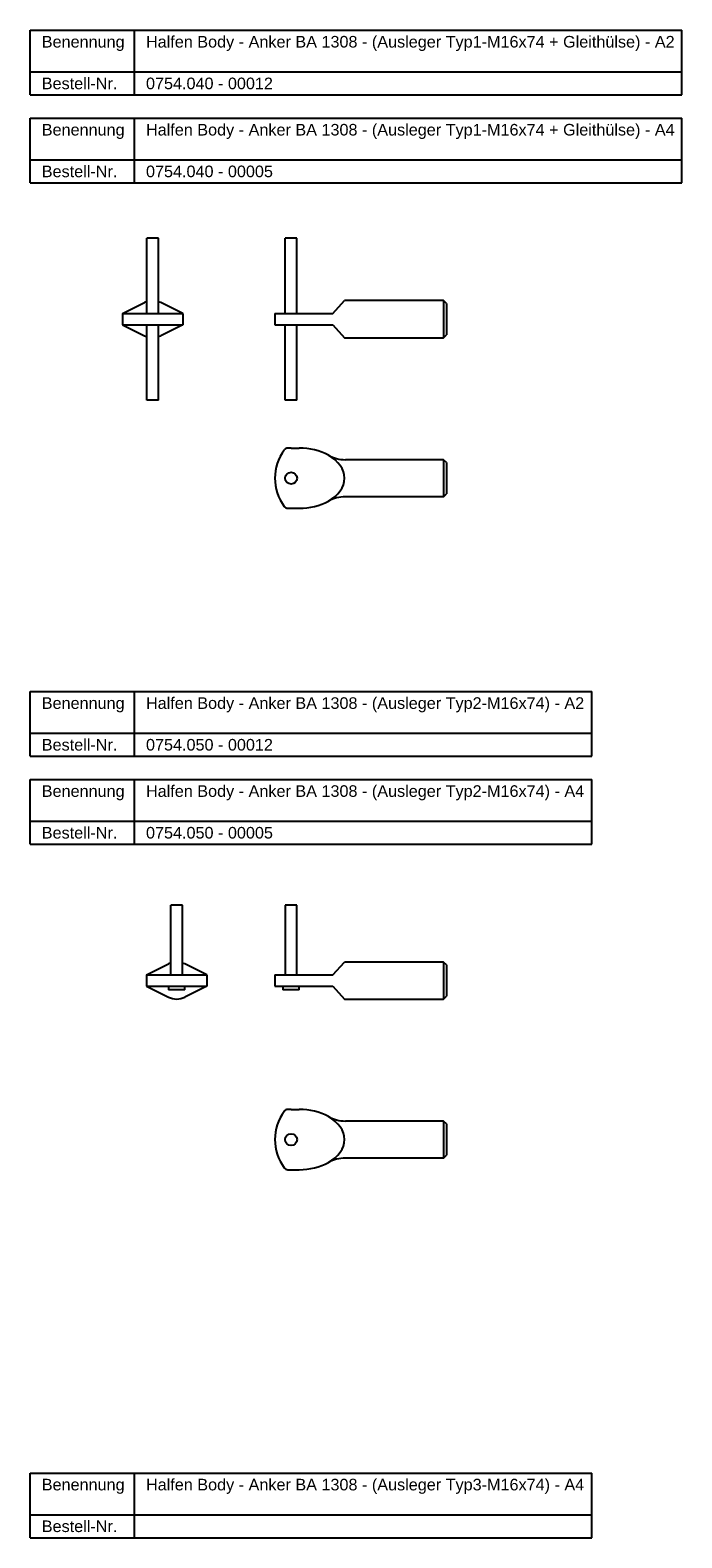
# Model space of a CAD drawing. Header units: millimetres. Extents: x 1026 to 2166, y -428 to 859.
# Tile 3 of 3: x 1885 to 2166, y 207 to 859. Entities that reach past the tile are written whole.
import ezdxf

# ---------------------------------------------------------------- set-up
doc = ezdxf.new("R2010")
doc.units = ezdxf.units.MM
doc.header["$LTSCALE"] = 10
doc.layers.add('HALFEN', color=2, linetype='Continuous')
doc.styles.add('ARIAL50', font='ARIAL.TTF', dxfattribs={"height": 5})

msp = doc.modelspace()

# ---------------------------------------------------------------- linework, layer by layer
at = {"layer": 'HALFEN'}
for p, q in [((1885.38, 858.54), (2166.49, 858.54)), ((1885.38, 830.54), (1885.38, 858.54)), ((1930.34, 830.54), (1930.34, 858.54)), ((2166.49, 830.54), (2166.49, 858.54)), ((1885.38, 840.54), (2166.49, 840.54)), ((1885.38, 830.54), (2166.49, 830.54)), ((1885.38, 820.54), (2166.49, 820.54)), ((1885.38, 792.54), (1885.38, 820.54)), ((1930.34, 792.54), (1930.34, 820.54)), ((2166.49, 792.54), (2166.49, 820.54)), ((1885.38, 802.54), (2166.49, 802.54)), ((1885.38, 792.54), (2166.49, 792.54)), ((1935.69, 736.21), (1935.69, 768.71)), ((1940.69, 768.71), (1935.69, 768.71)), ((1940.69, 736.21), (1940.69, 768.71)), ((1995.44, 736.21), (1995.44, 768.71)), ((2000.44, 768.71), (1995.44, 768.71)), ((2000.44, 736.21), (2000.44, 768.71)), ((1925.19, 736.21), (1934.64, 740.88)), ((1925.19, 736.21), (1951.19, 736.21)), ((1925.19, 736.21), (1925.19, 731.21)), ((1951.19, 736.21), (1941.73, 740.88)), ((1951.19, 736.21), (1951.19, 731.21)), ((1990.94, 736.21), (2015.94, 736.21)), ((1990.94, 736.21), (1990.94, 731.21)), ((2015.94, 736.21), (2020.94, 741.71)), ((2063.71, 741.71), (2020.94, 741.71)), ((2063.71, 741.71), (2063.71, 725.71)), ((2064.94, 740.48), (2063.71, 741.71)), ((2064.94, 740.48), (2064.94, 726.94)), ((1925.19, 731.21), (1951.19, 731.21)), ((1925.19, 731.21), (1934.64, 726.54)), ((1935.69, 698.71), (1935.69, 731.21)), ((1940.69, 698.71), (1940.69, 731.21)), ((1951.19, 731.21), (1941.73, 726.54)), ((1990.94, 731.21), (2015.94, 731.21)), ((1995.44, 698.71), (1995.44, 731.21)), ((2000.44, 698.71), (2000.44, 731.21)), ((2015.94, 731.21), (2020.94, 725.71)), ((2020.94, 725.71), (2063.71, 725.71)), ((2043.59, 725.71), (2063.71, 725.71)), ((2063.71, 725.71), (2064.94, 726.94)), ((1940.69, 698.71), (1935.69, 698.71)), ((2000.44, 698.71), (1995.44, 698.71)), ((1997.94, 678.03), (2001.35, 678.03)), ((2063.71, 673.03), (2021.35, 673.03)), ((2063.71, 673.03), (2063.71, 657.03)), ((2064.94, 671.8), (2063.71, 673.03)), ((2064.94, 671.8), (2064.94, 658.25)), ((2063.71, 657.03), (2064.94, 658.25)), ((1996.55, 652.03), (2001.35, 652.03)), ((2063.71, 657.03), (2021.35, 657.03)), ((1885.38, 572.91), (2127.73, 572.91)), ((1885.38, 544.91), (1885.38, 572.91)), ((1930.34, 544.91), (1930.34, 572.91)), ((2127.73, 544.91), (2127.73, 572.91)), ((1885.38, 554.91), (2127.73, 554.91)), ((1885.38, 544.91), (2127.73, 544.91)), ((1885.38, 534.91), (2127.73, 534.91)), ((1885.38, 506.91), (1885.38, 534.91)), ((1930.34, 506.91), (1930.34, 534.91)), ((2127.73, 506.91), (2127.73, 534.91)), ((1885.38, 516.91), (2127.73, 516.91)), ((1885.38, 506.91), (2127.73, 506.91)), ((1946.05, 450.58), (1946.05, 480.58)), ((1951.05, 480.58), (1946.05, 480.58)), ((1951.05, 450.58), (1951.05, 480.58)), ((1995.44, 480.58), (1995.44, 450.58)), ((2000.44, 480.58), (1995.44, 480.58)), ((2000.44, 450.58), (2000.44, 480.58)), ((2015.94, 450.58), (2020.94, 456.08)), ((2063.71, 456.08), (2020.94, 456.08)), ((2063.71, 456.08), (2063.71, 440.08)), ((2064.94, 454.85), (2063.71, 456.08)), ((1935.55, 450.58), (1945.01, 455.25)), ((1935.55, 450.58), (1961.55, 450.58)), ((1935.55, 450.58), (1935.55, 445.58)), ((1961.55, 450.58), (1952.1, 455.25)), ((1961.55, 450.58), (1961.55, 445.58)), ((1990.94, 450.58), (2015.94, 450.58)), ((1990.94, 450.58), (1990.94, 445.58)), ((2064.94, 454.85), (2064.94, 441.3)), ((1935.55, 445.58), (1961.55, 445.58)), ((1935.55, 445.58), (1945.01, 440.9)), ((1945.05, 445.58), (1945.05, 444.08)), ((1952.05, 444.08), (1945.05, 444.08)), ((1952.05, 444.08), (1952.05, 445.58)), ((1961.55, 445.58), (1952.1, 440.9)), ((1990.94, 445.58), (2015.94, 445.58)), ((1994.44, 445.58), (1994.44, 444.08)), ((2001.44, 444.08), (1994.44, 444.08)), ((2001.44, 444.08), (2001.44, 445.58)), ((2015.94, 445.58), (2020.94, 440.08)), ((2020.94, 440.08), (2063.71, 440.08)), ((2043.59, 440.08), (2063.71, 440.08)), ((2063.71, 440.08), (2064.94, 441.3)), ((1997.94, 392.39), (2001.35, 392.39)), ((2063.71, 387.39), (2021.35, 387.39)), ((2063.71, 387.39), (2063.71, 371.39)), ((2064.94, 386.16), (2063.71, 387.39)), ((2064.94, 386.16), (2064.94, 372.62)), ((2063.71, 371.39), (2021.35, 371.39)), ((2063.71, 371.39), (2064.94, 372.62)), ((1996.55, 366.39), (2001.35, 366.39)), ((1885.38, 235.38), (2127.73, 235.38)), ((1885.38, 207.38), (1885.38, 235.38)), ((1930.34, 207.38), (1930.34, 235.38)), ((2127.73, 207.38), (2127.73, 235.38)), ((1885.38, 217.38), (2127.73, 217.38)), ((1885.38, 207.38), (2127.73, 207.38))]:
    msp.add_line(p, q, dxfattribs=at)
for centre in [(1997.94, 665.03), (1997.94, 379.39)]:
    msp.add_circle(centre, 2.55, dxfattribs=at)
for centre, radius, start, end in [((1938.19, 733.71), 8, 108.20996, 116.2938), ((1938.19, 733.71), 6, 114.62432, 114.72996), ((1938.19, 733.71), 8, 63.7062, 71.79004), ((1938.19, 733.71), 8, 243.7062, 251.79004), ((1938.19, 733.71), 8, 288.20996, 296.2938), ((2011.5, 665.03), 20.55, 143.64928, 216.35854), ((1996.55, 676.03), 2, 91.33538, 143.64928), ((1997.28, 644.65), 33.38, 88.87071, 91.33538), ((2021.36, 688.05), 15.02, 240.68895, 269.96471), ((1996.55, 654.03), 2, 216.35854, 270), ((2021.36, 642.01), 15.02, 90.03529, 119.31105), ((1948.55, 448.08), 8, 108.20996, 116.2938), ((1948.55, 448.08), 6, 114.62432, 114.72996), ((1948.55, 448.08), 8, 63.7062, 71.79004), ((1948.55, 448.08), 8, 243.7062, 296.2938), ((2011.5, 379.39), 20.55, 143.64928, 216.35854), ((1996.55, 390.39), 2, 91.33538, 143.64928), ((1997.28, 359.02), 33.38, 88.87071, 91.33538), ((2021.36, 402.41), 15.02, 240.68895, 269.96471), ((2021.36, 356.37), 15.02, 90.03529, 119.31105), ((1996.55, 368.39), 2, 216.35854, 270)]:
    msp.add_arc(centre, radius, start, end, dxfattribs=at)
for centre, start_param, end_param in [((2001.35, 665.03), 7.151452, 7.853982), ((2001.35, 665.03), 5.414918, 7.151452), ((2001.35, 665.03), 4.712389, 5.414918), ((2001.35, 379.39), 7.151452, 7.853982), ((2001.35, 379.39), 5.414918, 7.151452), ((2001.35, 379.39), 4.712389, 5.414918)]:
    msp.add_ellipse(centre, major_axis=(19.6, 0), ratio=0.663426, start_param=start_param, end_param=end_param, dxfattribs=at)

# ---------------------------------------------------------------- texts
at = {"layer": 'HALFEN', "style": 'ARIAL50'}
for s, p in [('Benennung', (1890.38, 851.04)), ('Halfen Body - Anker BA 1308 - (Ausleger Typ1-M16x74 + Gleithülse) - A2', (1935.34, 851.04)), ('Bestell-Nr.', (1890.38, 833.04)), ('0754.040 - 00012', (1935.34, 833.04)), ('Benennung', (1890.38, 813.04)), ('Halfen Body - Anker BA 1308 - (Ausleger Typ1-M16x74 + Gleithülse) - A4', (1935.34, 813.04)), ('Bestell-Nr.', (1890.38, 795.04)), ('0754.040 - 00005', (1935.34, 795.04)), ('Benennung', (1890.38, 565.41)), ('Halfen Body - Anker BA 1308 - (Ausleger Typ2-M16x74) - A2', (1935.34, 565.41)), ('Bestell-Nr.', (1890.38, 547.41)), ('0754.050 - 00012', (1935.34, 547.41)), ('Benennung', (1890.38, 527.41)), ('Halfen Body - Anker BA 1308 - (Ausleger Typ2-M16x74) - A4', (1935.34, 527.41)), ('Bestell-Nr.', (1890.38, 509.41)), ('0754.050 - 00005', (1935.34, 509.41)), ('Benennung', (1890.38, 227.88)), ('Halfen Body - Anker BA 1308 - (Ausleger Typ3-M16x74) - A4', (1935.34, 227.88)), ('Bestell-Nr.', (1890.38, 209.88))]:
    msp.add_text(s, height=5, dxfattribs=at).set_placement(p)

doc.saveas('drawing.dxf')
